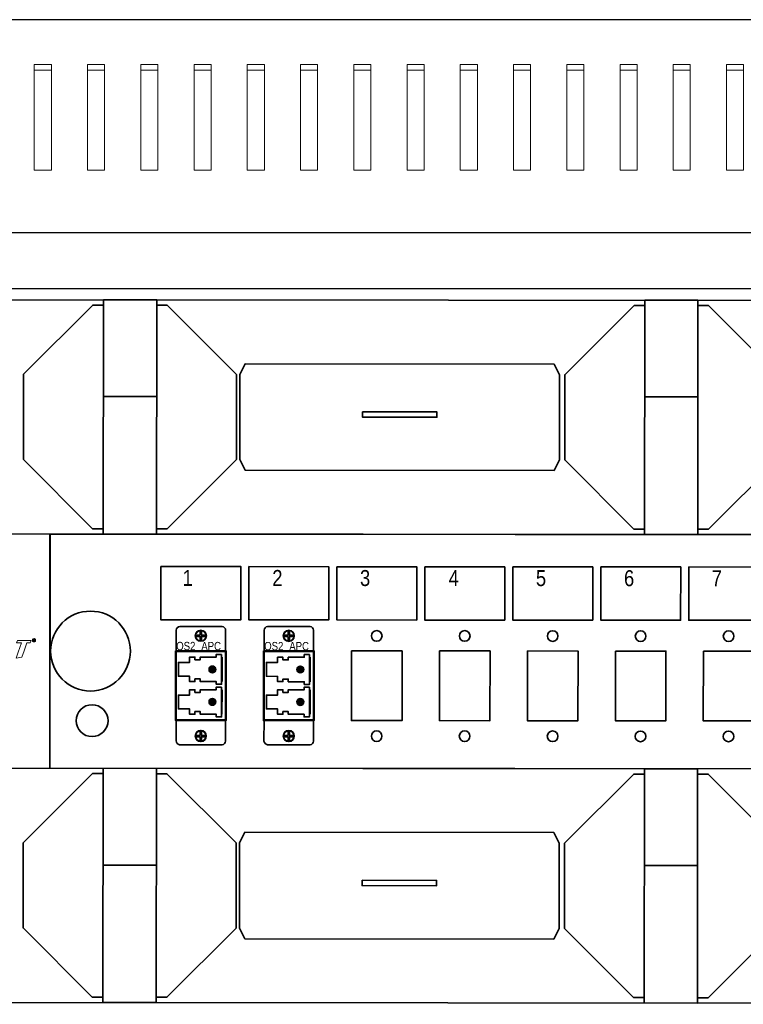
# Model space of a CAD drawing. Header units: millimetres. Extents: x 284 to 42354, y 172 to 67105.
# Tile 33 of 43: x 6330 to 7894, y 23848 to 25977. Entities that reach past the tile are written whole.
import ezdxf
from ezdxf.enums import TextEntityAlignment as Align

# ---------------------------------------------------------------- set-up
doc = ezdxf.new("R2010")
doc.units = ezdxf.units.MM
for name, color, linetype, lineweight in [('2DE_BKT_pp', 7, 'Continuous', 35), ('2DE_OBJ_BKT-pp', 93, 'Continuous', 25), ('2DE_TXT', 53, 'Continuous', 15), ('CP_DETAL', 33, 'Continuous', 9)]:
    doc.layers.add(name, color=color, linetype=linetype, lineweight=lineweight)
doc.layers.add('BKT_LOGO', color=5, linetype='Continuous')
doc.layers.add('CP_WIPEOUT', color=7, linetype='Continuous')
doc.styles.add('Arial10', font='ARIALN.TTF', dxfattribs={"height": 10})
doc.styles.add('Arial2.5', font='ARIALN.TTF', dxfattribs={"height": 2.5})
doc.styles.add('CP_ATTR', font='ARIAL.TTF')

# ---------------------------------------------------------------- blocks, each defined once
blk = doc.blocks.new('2hpn_bkt_138_5sy0dho')
blk.add_wipeout([(-8.9, 3.51), (-6.9, 6.05), (471.7, 6.05), (473.7, 4.05), (473.7, -35.95), (471.7, -37.95), (-6.9, -37.95), (-8.9, -36.05)]).dxf.layer = 'CP_WIPEOUT'
blk.add_lwpolyline([(-6.9, -37.95), (-6.9, -37.95), (-6.9, -37.95), (-6.9, -37.95), (471.7, -37.95), (471.7, -37.95), (471.7, -37.95, 0.41425), (473.7, -35.95), (473.7, -35.95), (473.7, 4.05, 0.414021), (471.7, 6.05), (471.7, 6.05), (-6.9, 6.05, 0.457803), (-8.9, 4.05), (-8.9, 4.05), (-8.9, -36.05, 0.414214), (-6.9, -37.95), (-6.9, -37.95)], format="xyb")
for points in [[(24.1, 6.05), (24.1, -37.95), (34.1, -37.95)], [(24.1, 6.05), (34.1, 6.05), (34.1, -37.95)], [(125.75, 6.05), (125.75, -37.95), (135.75, -37.95)], [(125.75, 6.05), (135.75, 6.05), (135.75, -37.95)], [(24.1, 5.05), (22.1, 5.05), (9.1, -7.95), (9.1, -23.95), (22.1, -36.95), (24.1, -36.95)], [(34.1, 5.05), (36.1, 5.05), (49.1, -7.95), (49.1, -23.95), (36.1, -36.95), (34.1, -36.95)], [(125.75, 5.05), (123.75, 5.05), (110.75, -7.95), (110.75, -23.95), (123.75, -36.95), (125.75, -36.95)], [(135.75, 5.05), (137.75, 5.05), (150.75, -7.95), (150.75, -23.95), (137.75, -36.95), (135.75, -36.95)], [(49.75, -23.95), (49.75, -7.95), (50.75, -5.95), (108.75, -5.95), (109.75, -7.95), (109.75, -23.95)], [(49.75, -7.95), (49.75, -23.95), (50.75, -25.95), (108.75, -25.95), (109.75, -23.95), (109.75, -7.95)], [(24.1, -12.12), (34.1, -12.12)], [(125.75, -12.12), (135.75, -12.12)]]:
    blk.add_lwpolyline(points)
blk.add_lwpolyline([(72.75, -14.95), (86.75, -14.95), (86.75, -15.95), (72.75, -15.95)], close=True)
at = {"linetype": 'ByBlock', "style": 'CP_ATTR', "flags": 9}
for tag in ['ARTICLE', 'PRODUCER']:
    blk.add_attdef(tag, text='', height=0.00005, dxfattribs=at).set_placement((0, 0), align=Align.MIDDLE_LEFT)
blk = doc.blocks.new('2hpn_bkt_60_z8ekrwc')
blk.add_lwpolyline([(12.5, 0), (18.75, 10.83), (12.5, 21.65), (0, 21.65), (-6.25, 10.83), (0, 0)], close=True)
blk.add_circle((6.25, 10.83), 6.75)
at = {"linetype": 'ByBlock', "style": 'CP_ATTR', "flags": 9}
for tag in ['NAME', 'ARTICLE', 'PRODUCT-TYPE', 'ORDER-NO', 'PRODUCER', 'CHARACTER', 'OTHER']:
    blk.add_attdef(tag, text='', height=0.00005, dxfattribs=at).set_placement((-0.09, -0.02), align=Align.MIDDLE_LEFT)
blk = doc.blocks.new('wipeout_1')
blk.add_wipeout([(-6.9, 6.05), (471.7, 6.05), (473.7, 4.05), (473.7, -35.95), (471.7, -37.95), (-6.9, -37.95), (-8.9, -36.05), (-8.9, 4.05)]).dxf.layer = 'CP_WIPEOUT'
blk = doc.blocks.new('2hpn_bkt_41_f7hy5j7')
blk.add_lwpolyline([(-6.9, -37.95), (-6.9, -37.95), (-6.9, -37.95), (-6.9, -37.95), (471.7, -37.95), (471.7, -37.95), (471.7, -37.95, 0.41425), (473.7, -35.95), (473.7, -35.95), (473.7, 4.05, 0.414021), (471.7, 6.05), (471.7, 6.05), (-6.9, 6.05, 0.457803), (-8.9, 4.05), (-8.9, 4.05), (-8.9, -36.05, 0.414214), (-6.9, -37.95), (-6.9, -37.95)], format="xyb")
blk.add_lwpolyline([(14.1, 6.05), (14.1, 6.05), (14.1, -37.95)])
at = {"layer": 'BKT_LOGO', "lineweight": 9}
for points, knots in [([(9.25, -15.86), (9.25, -15.86), (8.83, -17.05), (8.83, -17.05), (8.83, -17.05), (8.83, -17.05), (7.76, -17.27), (7.76, -17.27), (7.76, -17.27), (7.76, -17.27), (8.16, -16.15), (8.16, -16.15), (8.16, -16.15), (8.16, -16.15), (8.79, -14.4), (8.79, -14.4), (8.79, -14.4), (8.79, -14.4), (7.84, -14.4), (7.84, -14.4), (7.84, -14.4), (7.84, -14.4), (8.01, -13.94), (8.01, -13.94), (8.01, -13.94), (8.01, -13.94), (10.56, -13.95), (10.56, -13.95), (10.56, -13.95), (10.56, -13.95), (10.39, -14.4), (10.39, -14.4), (10.39, -14.4), (10.39, -14.4), (9.77, -14.4), (9.77, -14.4), (9.77, -14.4), (9.77, -14.4), (9.24, -15.86), (9.24, -15.86), (9.24, -15.86), (9.24, -15.86), (9.25, -15.86), (9.25, -15.86)], [0, 0, 0, 0, 0.090909, 0.090909, 0.090909, 0.090909, 0.181818, 0.181818, 0.181818, 0.181818, 0.272727, 0.272727, 0.272727, 0.272727, 0.363636, 0.363636, 0.363636, 0.363636, 0.454545, 0.454545, 0.454545, 0.454545, 0.545455, 0.545455, 0.545455, 0.545455, 0.636364, 0.636364, 0.636364, 0.636364, 0.727273, 0.727273, 0.727273, 0.727273, 0.818182, 0.818182, 0.818182, 0.818182, 0.909091, 0.909091, 0.909091, 0.909091, 1, 1, 1, 1]), ([(11.12, -13.6), (11.17, -13.6), (11.21, -13.61), (11.26, -13.64), (11.26, -13.64), (11.31, -13.66), (11.34, -13.7), (11.37, -13.75), (11.37, -13.75), (11.4, -13.79), (11.41, -13.84), (11.41, -13.89), (11.41, -13.89), (11.41, -13.95), (11.4, -13.99), (11.37, -14.04), (11.37, -14.04), (11.35, -14.09), (11.31, -14.12), (11.26, -14.15), (11.26, -14.15), (11.22, -14.17), (11.17, -14.19), (11.12, -14.19), (11.12, -14.19), (11.07, -14.19), (11.02, -14.17), (10.97, -14.15), (10.97, -14.15), (10.92, -14.12), (10.89, -14.09), (10.86, -14.04), (10.86, -14.04), (10.84, -13.99), (10.82, -13.95), (10.82, -13.89), (10.82, -13.89), (10.82, -13.84), (10.84, -13.79), (10.86, -13.75), (10.86, -13.75), (10.89, -13.7), (10.93, -13.66), (10.97, -13.64), (10.97, -13.64), (11.02, -13.61), (11.07, -13.6), (11.12, -13.6)], [0, 0, 0, 0, 0.083333, 0.083333, 0.083333, 0.083333, 0.166667, 0.166667, 0.166667, 0.166667, 0.25, 0.25, 0.25, 0.25, 0.333333, 0.333333, 0.333333, 0.333333, 0.416667, 0.416667, 0.416667, 0.416667, 0.5, 0.5, 0.5, 0.5, 0.583333, 0.583333, 0.583333, 0.583333, 0.666667, 0.666667, 0.666667, 0.666667, 0.75, 0.75, 0.75, 0.75, 0.833333, 0.833333, 0.833333, 0.833333, 0.916667, 0.916667, 0.916667, 0.916667, 1, 1, 1, 1]), ([(11.12, -13.65), (11.08, -13.65), (11.04, -13.66), (11, -13.68), (11, -13.68), (10.96, -13.7), (10.93, -13.73), (10.91, -13.77), (10.91, -13.77), (10.88, -13.81), (10.87, -13.85), (10.87, -13.89), (10.87, -13.89), (10.87, -13.94), (10.88, -13.98), (10.91, -14.02), (10.91, -14.02), (10.93, -14.05), (10.96, -14.08), (11, -14.11), (11, -14.11), (11.03, -14.13), (11.07, -14.14), (11.12, -14.14), (11.12, -14.14), (11.16, -14.14), (11.2, -14.13), (11.24, -14.11), (11.24, -14.11), (11.28, -14.08), (11.31, -14.05), (11.33, -14.02), (11.33, -14.02), (11.35, -13.98), (11.36, -13.94), (11.36, -13.89), (11.36, -13.89), (11.36, -13.85), (11.35, -13.81), (11.33, -13.77), (11.33, -13.77), (11.31, -13.73), (11.28, -13.7), (11.24, -13.68), (11.24, -13.68), (11.2, -13.66), (11.16, -13.65), (11.12, -13.65)], [0, 0, 0, 0, 0.083333, 0.083333, 0.083333, 0.083333, 0.166667, 0.166667, 0.166667, 0.166667, 0.25, 0.25, 0.25, 0.25, 0.333333, 0.333333, 0.333333, 0.333333, 0.416667, 0.416667, 0.416667, 0.416667, 0.5, 0.5, 0.5, 0.5, 0.583333, 0.583333, 0.583333, 0.583333, 0.666667, 0.666667, 0.666667, 0.666667, 0.75, 0.75, 0.75, 0.75, 0.833333, 0.833333, 0.833333, 0.833333, 0.916667, 0.916667, 0.916667, 0.916667, 1, 1, 1, 1]), ([(10.99, -14.06), (10.99, -14.06), (10.99, -13.74), (10.99, -13.74), (10.99, -13.74), (10.99, -13.74), (11.1, -13.74), (11.1, -13.74), (11.1, -13.74), (11.13, -13.74), (11.16, -13.74), (11.18, -13.75), (11.18, -13.75), (11.19, -13.76), (11.21, -13.77), (11.22, -13.78), (11.22, -13.78), (11.23, -13.8), (11.23, -13.81), (11.23, -13.83), (11.23, -13.83), (11.23, -13.85), (11.22, -13.87), (11.21, -13.89), (11.21, -13.89), (11.19, -13.9), (11.17, -13.91), (11.14, -13.92), (11.14, -13.92), (11.15, -13.92), (11.16, -13.93), (11.17, -13.93), (11.17, -13.93), (11.18, -13.94), (11.2, -13.97), (11.21, -13.99), (11.21, -13.99), (11.21, -13.99), (11.25, -14.06), (11.25, -14.06), (11.25, -14.06), (11.25, -14.06), (11.19, -14.06), (11.19, -14.06), (11.19, -14.06), (11.19, -14.06), (11.16, -14.01), (11.16, -14.01), (11.16, -14.01), (11.14, -13.97), (11.12, -13.94), (11.11, -13.93), (11.11, -13.93), (11.1, -13.93), (11.09, -13.92), (11.07, -13.92), (11.07, -13.92), (11.07, -13.92), (11.04, -13.92), (11.04, -13.92), (11.04, -13.92), (11.04, -13.92), (11.04, -14.06), (11.04, -14.06), (11.04, -14.06), (11.04, -14.06), (10.99, -14.06), (10.99, -14.06)], [0, 0, 0, 0, 0.058824, 0.058824, 0.058824, 0.058824, 0.117647, 0.117647, 0.117647, 0.117647, 0.176471, 0.176471, 0.176471, 0.176471, 0.235294, 0.235294, 0.235294, 0.235294, 0.294118, 0.294118, 0.294118, 0.294118, 0.352941, 0.352941, 0.352941, 0.352941, 0.411765, 0.411765, 0.411765, 0.411765, 0.470588, 0.470588, 0.470588, 0.470588, 0.529412, 0.529412, 0.529412, 0.529412, 0.588235, 0.588235, 0.588235, 0.588235, 0.647059, 0.647059, 0.647059, 0.647059, 0.705882, 0.705882, 0.705882, 0.705882, 0.764706, 0.764706, 0.764706, 0.764706, 0.823529, 0.823529, 0.823529, 0.823529, 0.882353, 0.882353, 0.882353, 0.882353, 0.941176, 0.941176, 0.941176, 0.941176, 1, 1, 1, 1]), ([(11.04, -13.88), (11.04, -13.88), (11.1, -13.88), (11.1, -13.88), (11.1, -13.88), (11.13, -13.88), (11.15, -13.87), (11.16, -13.87), (11.16, -13.87), (11.17, -13.86), (11.18, -13.85), (11.18, -13.83), (11.18, -13.83), (11.18, -13.82), (11.17, -13.81), (11.17, -13.81), (11.17, -13.81), (11.16, -13.8), (11.16, -13.79), (11.15, -13.79), (11.15, -13.79), (11.14, -13.79), (11.12, -13.78), (11.1, -13.78), (11.1, -13.78), (11.1, -13.78), (11.04, -13.78), (11.04, -13.78), (11.04, -13.78), (11.04, -13.78), (11.04, -13.88), (11.04, -13.88)], [0, 0, 0, 0, 0.125, 0.125, 0.125, 0.125, 0.25, 0.25, 0.25, 0.25, 0.375, 0.375, 0.375, 0.375, 0.5, 0.5, 0.5, 0.5, 0.625, 0.625, 0.625, 0.625, 0.75, 0.75, 0.75, 0.75, 0.875, 0.875, 0.875, 0.875, 1, 1, 1, 1])]:
    blk.add_open_spline(points, degree=3, knots=knots, dxfattribs=at)
at = {"linetype": 'ByBlock', "style": 'CP_ATTR', "flags": 1}
for tag in ['ARTICLE', 'PRODUCT-TYPE', 'PRODUCER', 'CHARACTER', 'OTHER']:
    blk.add_attdef(tag, text='', height=0.00005, dxfattribs=at).set_placement((0, 0), align=Align.MIDDLE_LEFT)
blk = doc.blocks.new('2hpn_bkt_43_x8op96')
for points in [[(0, 44), (0, 44), (0, 0)], [(0, 44), (436.6, 44), (436.6, 0), (0, 0), (0, 44)], [(0, 44), (436.6, 44), (436.6, 0), (0, 0), (0, 44)], [(20.84, 37.9), (35.84, 37.9), (35.84, 27.9), (20.84, 27.9), (20.84, 37.9)], [(37.36, 37.9), (52.36, 37.9), (52.36, 27.9), (37.36, 27.9), (37.36, 37.9)], [(53.88, 37.9), (68.88, 37.9), (68.88, 27.9), (53.88, 27.9), (53.88, 37.9)], [(70.4, 37.9), (85.4, 37.9), (85.4, 27.9), (70.4, 27.9), (70.4, 37.9)], [(86.92, 37.9), (101.92, 37.9), (101.92, 27.9), (86.92, 27.9), (86.92, 37.9)], [(103.44, 37.9), (118.44, 37.9), (118.44, 27.9), (103.44, 27.9), (103.44, 37.9)], [(119.96, 37.9), (134.96, 37.9), (134.96, 27.9), (119.96, 27.9), (119.96, 37.9)], [(23.59, 22.1), (33.09, 22.1), (33.09, 9), (23.59, 9), (23.59, 22.1)], [(40.11, 22.1), (49.61, 22.1), (49.61, 9), (40.11, 9), (40.11, 22.1)], [(56.63, 22.1), (66.13, 22.1), (66.13, 9), (56.63, 9), (56.63, 22.1)], [(73.15, 22.1), (82.65, 22.1), (82.65, 9), (73.15, 9), (73.15, 22.1)], [(89.67, 22.1), (99.17, 22.1), (99.17, 9), (89.67, 9), (89.67, 22.1)], [(106.19, 22.1), (115.69, 22.1), (115.69, 9), (106.19, 9), (106.19, 22.1)], [(122.71, 22.1), (132.21, 22.1), (132.21, 9), (122.71, 9), (122.71, 22.1)]]:
    blk.add_lwpolyline(points)
for centre, radius in [((7.62, 22.02), 7.5), ((28.33, 24.91), 1), ((44.85, 24.91), 1), ((61.37, 24.91), 1), ((77.89, 24.91), 1), ((94.41, 24.91), 1), ((110.93, 24.91), 1), ((127.45, 24.91), 1), ((7.92, 8.95), 3), ((28.33, 6.08), 1), ((44.85, 6.08), 1), ((61.37, 6.08), 1), ((77.89, 6.08), 1), ((94.41, 6.08), 1), ((110.93, 6.08), 1), ((127.45, 6.08), 1)]:
    blk.add_circle(centre, radius)
at = {"linetype": 'Continuous', "lineweight": 0, "style": 'Arial2.5'}
for s, p in [('1', (24.9, 34.28)), ('2', (41.75, 34.28)), ('3', (58.22, 34.28)), ('4', (74.86, 34.29)), ('5', (91.26, 34.29)), ('6', (107.8, 34.28)), ('7', (124.28, 34.29))]:
    blk.add_text(s, height=3, dxfattribs=at).set_placement(p)
at = {"linetype": 'ByBlock', "style": 'CP_ATTR', "flags": 9}
for tag in ['NAME', 'ARTICLE', 'PRODUCT-TYPE', 'ORDER-NO', 'PRODUCER', 'CHARACTER', 'OTHER']:
    blk.add_attdef(tag, text='', height=0.00005, dxfattribs=at).set_placement((-0.09, -0.02), align=Align.MIDDLE_LEFT)
blk = doc.blocks.new('2hpn_bkt_46_frnh1oh')
for points in [[(9.3, 12.8), (9.3, 16.81, 0.396043), (8.66, 17.5), (0.67, 17.5, 0.334863), (0, 16.8), (0, 12.8)], [(9.3, 0), (9.3, -4.01, -0.396043), (8.66, -4.7), (0.67, -4.7, -0.334863), (0, -4), (0, 0)]]:
    blk.add_lwpolyline(points, format="xyb")
for points in [[(0, 12.8), (9.3, 12.8), (9.3, 0), (0, 0), (0, 12.8)], [(8.54, 12.25), (7.54, 12.25), (7.54, 11.75), (4.54, 11.75), (4.54, 11.25), (3.54, 11.25), (3.54, 11.75), (2.54, 11.75), (2.54, 10.75), (0.44, 10.75), (0.44, 8.15), (2.54, 8.15), (2.54, 7.15), (3.54, 7.15), (3.54, 7.65), (4.54, 7.65), (4.54, 7.15), (7.54, 7.15), (7.54, 6.65), (8.54, 6.65), (8.54, 12.25)], [(8.54, 6.13), (7.54, 6.13), (7.54, 5.63), (4.54, 5.63), (4.54, 5.13), (3.54, 5.13), (3.54, 5.63), (2.54, 5.63), (2.54, 4.63), (0.44, 4.63), (0.44, 2.03), (2.54, 2.03), (2.54, 1.03), (3.54, 1.03), (3.54, 1.53), (4.54, 1.53), (4.54, 1.03), (7.54, 1.03), (7.54, 0.53), (8.54, 0.53), (8.54, 6.13)]]:
    blk.add_lwpolyline(points)
for centre in [(4.65, 15.76), (4.65, -3.06)]:
    blk.add_circle(centre, 1)
at = {"style": 'Arial10'}
for s, p in [('OS2', (0.03, 13.04)), ('APC', (4.74, 13.04))]:
    blk.add_text(s, height=1.568, dxfattribs=at).set_placement(p)
at = {"linetype": 'ByBlock', "style": 'CP_ATTR', "flags": 9}
for tag in ['NAME', 'ARTICLE', 'PRODUCT-TYPE', 'ORDER-NO', 'PRODUCER', 'CHARACTER', 'OTHER']:
    blk.add_attdef(tag, text='', height=0.00005, dxfattribs=at).set_placement((-0.09, -0.02), align=Align.MIDDLE_LEFT)
blk = doc.blocks.new('2hpn_bkt_55_zz7mwzf')
blk.add_lwpolyline([(-0.78, 0.12), (-0.13, 0.12), (-0.13, 0.77), (0.12, 0.77), (0.12, 0.12), (0.77, 0.12), (0.77, -0.13), (0.12, -0.13), (0.12, -0.77), (-0.13, -0.77), (-0.13, -0.13), (-0.78, -0.13), (-0.78, 0.12)])
at = {"layer": 'CP_DETAL'}
for radius in [1.1, 0.952]:
    blk.add_circle((0, 0), radius, dxfattribs=at)
at = {"linetype": 'ByBlock', "style": 'CP_ATTR', "flags": 9}
for tag in ['NAME', 'ARTICLE', 'PRODUCT-TYPE', 'ORDER-NO', 'PRODUCER', 'CHARACTER', 'OTHER']:
    blk.add_attdef(tag, text='', height=0.00005, dxfattribs=at).set_placement((-0.09, -0.02), align=Align.MIDDLE_LEFT)
blk = doc.blocks.new('2hpn_bkt_59_fcckgz3')
blk.add_line((0.1, 2.3), (0.1, -2.3))
at = {"layer": 'CP_DETAL'}
for p, q in [((0, 2.3), (0.1, 2.3)), ((0, -2.3), (0, 2.3)), ((0.1, -2.3), (0, -2.3))]:
    blk.add_line(p, q, dxfattribs=at)
at = {"linetype": 'ByBlock', "style": 'CP_ATTR', "flags": 9}
for tag in ['NAME', 'ARTICLE', 'PRODUCT-TYPE', 'ORDER-NO', 'PRODUCER', 'CHARACTER', 'OTHER']:
    blk.add_attdef(tag, text='', height=0.00005, dxfattribs=at).set_placement((-0.09, -0.02), align=Align.MIDDLE_LEFT)
blk = doc.blocks.new('2hpn_bkt_64_5fuhypx')
h = blk.add_hatch(color=82)
h.set_gradient(color1=(50, 205, 50), color2=(50, 205, 50), tint=1, name='INVSPHERICAL')
edge = h.paths.add_edge_path()
edge.add_arc((0, 0), 0.63, 0, 360)
at = {"color": 82}
blk.add_circle((0, 0), 0.63, dxfattribs=at)
at = {"linetype": 'ByBlock', "style": 'CP_ATTR', "flags": 9}
for tag in ['NAME', 'ARTICLE', 'PRODUCT-TYPE', 'ORDER-NO', 'PRODUCER', 'CHARACTER', 'OTHER']:
    blk.add_attdef(tag, text='', height=0.00005, dxfattribs=at).set_placement((-0.09, -0.02), align=Align.MIDDLE_LEFT)
blk = doc.blocks.new('2d_bkt_switchward_1_08_52m2dvd')
blk.add_lwpolyline([(0, 1940.5), (600, 1940.5), (600, 1977.99, 0.413594), (597.5, 1980.5), (2.5, 1980.5, 0.414833), (0, 1977.99), (0, 1940.5)], format="xyb")
blk.add_lwpolyline([(40.5, 1940.39), (40.5, 1930), (559.5, 1930), (559.5, 1940.39)])
at = {"layer": 'CP_DETAL'}
for points in [[(81.6, 1971.01), (81.6, 1972.07), (78.4, 1972.07), (78.4, 1971.01), (81.6, 1971.01), (78.4, 1971.01), (78.4, 1952.25), (81.6, 1952.25), (81.6, 1971.01)], [(91.6, 1971.01), (91.6, 1972.07), (88.4, 1972.07), (88.4, 1971.01), (91.6, 1971.01), (88.4, 1971.01), (88.4, 1952.25), (91.6, 1952.25), (91.6, 1971.01)], [(101.6, 1971.01), (101.6, 1972.07), (98.4, 1972.07), (98.4, 1971.01), (101.6, 1971.01), (98.4, 1971.01), (98.4, 1952.25), (101.6, 1952.25), (101.6, 1971.01)], [(111.6, 1971.01), (111.6, 1972.07), (108.4, 1972.07), (108.4, 1971.01), (111.6, 1971.01), (108.4, 1971.01), (108.4, 1952.25), (111.6, 1952.25), (111.6, 1971.01)], [(121.6, 1971.01), (121.6, 1972.07), (118.4, 1972.07), (118.4, 1971.01), (121.6, 1971.01), (118.4, 1971.01), (118.4, 1952.25), (121.6, 1952.25), (121.6, 1971.01)], [(131.6, 1971.01), (131.6, 1972.07), (128.4, 1972.07), (128.4, 1971.01), (131.6, 1971.01), (128.4, 1971.01), (128.4, 1952.25), (131.6, 1952.25), (131.6, 1971.01)], [(141.6, 1971.01), (141.6, 1972.07), (138.4, 1972.07), (138.4, 1971.01), (141.6, 1971.01), (138.4, 1971.01), (138.4, 1952.25), (141.6, 1952.25), (141.6, 1971.01)], [(151.6, 1971.01), (151.6, 1972.07), (148.4, 1972.07), (148.4, 1971.01), (151.6, 1971.01), (148.4, 1971.01), (148.4, 1952.25), (151.6, 1952.25), (151.6, 1971.01)], [(161.6, 1971.01), (161.6, 1972.07), (158.4, 1972.07), (158.4, 1971.01), (161.6, 1971.01), (158.4, 1971.01), (158.4, 1952.25), (161.6, 1952.25), (161.6, 1971.01)], [(171.6, 1971.01), (171.6, 1972.07), (168.4, 1972.07), (168.4, 1971.01), (171.6, 1971.01), (168.4, 1971.01), (168.4, 1952.25), (171.6, 1952.25), (171.6, 1971.01)], [(181.6, 1971.01), (181.6, 1972.07), (178.4, 1972.07), (178.4, 1971.01), (181.6, 1971.01), (178.4, 1971.01), (178.4, 1952.25), (181.6, 1952.25), (181.6, 1971.01)], [(191.6, 1971.01), (191.6, 1972.07), (188.4, 1972.07), (188.4, 1971.01), (191.6, 1971.01), (188.4, 1971.01), (188.4, 1952.25), (191.6, 1952.25), (191.6, 1971.01)], [(201.6, 1971.01), (201.6, 1972.07), (198.4, 1972.07), (198.4, 1971.01), (201.6, 1971.01), (198.4, 1971.01), (198.4, 1952.25), (201.6, 1952.25), (201.6, 1971.01)], [(211.6, 1971.01), (211.6, 1972.07), (208.4, 1972.07), (208.4, 1971.01), (211.6, 1971.01), (208.4, 1971.01), (208.4, 1952.25), (211.6, 1952.25), (211.6, 1971.01)]]:
    blk.add_lwpolyline(points, dxfattribs=at)
at = {"style": 'CP_ATTR', "flags": 9}
for tag in ['ARTICLE', 'PRODUCT-TYPE', 'PRODUCER', 'CHARACTER', 'OTHER']:
    blk.add_attdef(tag, text='', height=0.00005, dxfattribs=at).set_placement((67.41, 67.69), align=Align.MIDDLE_LEFT)
at = {"layer": '2DE_TXT', "style": 'CP_ATTR', "width": 0.8}
for tag, p in [('NAME', (-3.39, 2020.54)), ('ORDER-NO', (-3.39, 2002.94))]:
    blk.add_attdef(tag, text='', height=10, dxfattribs=at).set_placement(p, align=Align.MIDDLE_LEFT)

msp = doc.modelspace()

# ---------------------------------------------------------------- block references
at = {"layer": '2DE_BKT_pp', "xscale": 11.50760455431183, "yscale": 11.50760455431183, "zscale": 11.50760455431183, "rotation": 359.9585277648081}
for name, p in [('2hpn_bkt_138_5sy0dho', (6233.5, 25301.7, 41413.7)), ('2hpn_bkt_60_z8ekrwc', (6803.1, 24463.5, 41413.7)), ('2hpn_bkt_138_5sy0dho', (6232.8, 24289, 41413.7))]:
    msp.add_blockref(name, p, dxfattribs=at)

# ---------------------------------------------------------------- next in the draw order: block references
at = {"layer": 'CP_WIPEOUT', "xscale": 11.50760455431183, "yscale": 11.50760455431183, "zscale": 11.50760455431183, "rotation": 359.9585277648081}
msp.add_blockref('wipeout_1', (6233.1, 24795.3, 41413.7), dxfattribs=at)

# ---------------------------------------------------------------- next in the draw order: block references
at = {"layer": '2DE_BKT_pp', "xscale": 11.50760455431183, "yscale": 11.50760455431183, "zscale": 11.50760455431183, "rotation": 359.9585277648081}
for name, p in [('2hpn_bkt_41_f7hy5j7', (6233.1, 24795.3, 41413.7)), ('2hpn_bkt_43_x8op96', (6395.1, 24358.5, 41413.7)), ('2hpn_bkt_46_frnh1oh', (6667.8, 24463.6, 41413.7)), ('2hpn_bkt_55_zz7mwzf', (6721.4, 24645, 41413.7)), ('2hpn_bkt_46_frnh1oh', (6857.9, 24463.5, 41413.7)), ('2hpn_bkt_55_zz7mwzf', (6911.5, 24644.8, 41413.7)), ('2hpn_bkt_59_fcckgz3', (6766.1, 24572.3, 41413.7)), ('2hpn_bkt_59_fcckgz3', (6956.2, 24572.2, 41413.7)), ('2hpn_bkt_64_5fuhypx', (6746.3, 24572.3, 41413.7)), ('2hpn_bkt_64_5fuhypx', (6936.4, 24572.2, 41413.7)), ('2hpn_bkt_59_fcckgz3', (6766, 24501.9, 41413.7)), ('2hpn_bkt_59_fcckgz3', (6956.2, 24501.7, 41413.7)), ('2hpn_bkt_64_5fuhypx', (6746.3, 24501.9, 41413.7)), ('2hpn_bkt_64_5fuhypx', (6936.4, 24501.8, 41413.7)), ('2hpn_bkt_55_zz7mwzf', (6721.2, 24428.3, 41413.7)), ('2hpn_bkt_55_zz7mwzf', (6911.4, 24428.2, 41413.7))]:
    msp.add_blockref(name, p, dxfattribs=at)
at = {"layer": '2DE_OBJ_BKT-pp', "xscale": 11.50760455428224, "yscale": 11.50760455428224, "zscale": 11.50760455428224}
msp.add_blockref('2d_bkt_switchward_1_08_52m2dvd', (5459.3, 3185.8, 41413.7), dxfattribs=at)

doc.saveas('drawing.dxf')
